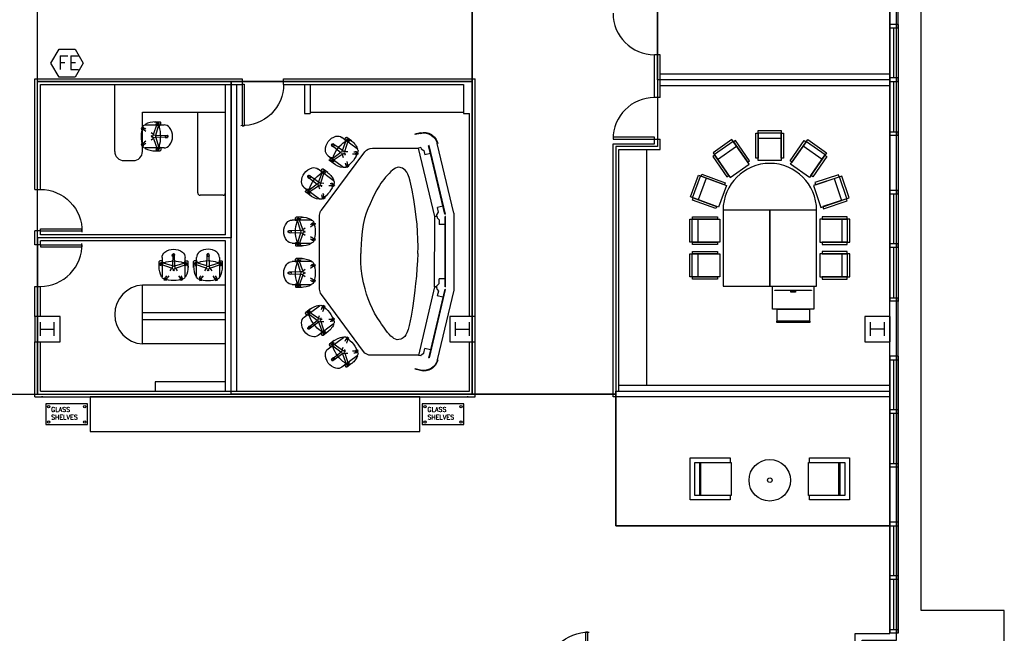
# Model space of a CAD drawing. Header units: inches. Extents: x -92 to 3837, y -260 to 2192.
# Tile 30 of 31: x 2874 to 3728, y 1242 to 1774. Entities that reach past the tile are written whole.
import ezdxf
from ezdxf import colors
from ezdxf.entities.mleader import LeaderData, LeaderLine
from ezdxf.math import Vec2, Vec3

# ---------------------------------------------------------------- set-up
doc = ezdxf.new("R2010")
doc.units = ezdxf.units.IN
doc.header["$MEASUREMENT"] = 0
doc.layers.get('0').update_dxf_attribs({"linetype": 'CONTINUOUS'})
for name, color, linetype in [('A-GLAZ', 8, 'CONTINUOUS'), ('A-ROOF', 8, 'CONTINUOUS'), ('A-WALL', 7, 'CONTINUOUS'), ('F-PROT-EQPM', 8, 'CONTINUOUS'), ('I-DOOR', 9, 'CONTINUOUS'), ('I-FLOR-CASE', 8, 'CONTINUOUS'), ('I-FURN-CONF', 9, 'CONTINUOUS'), ('I-GLAZ', 8, 'CONTINUOUS'), ('I-WALL', 8, 'CONTINUOUS'), ('S-COLS', 7, 'CONTINUOUS'), ('triGrossAreaLayer', 7, 'CONTINUOUS'), ('triLabelLayer', 7, 'CONTINUOUS'), ('triMeasuredGrossAreaLayer', 7, 'CONTINUOUS'), ('triSpaceLayer', 7, 'CONTINUOUS')]:
    doc.layers.add(name, color=color, linetype=linetype)
doc.styles.add('FDC_SPC', font='ROMANS.SHX', dxfattribs={"height": 12})
doc.styles.get("Standard").update_dxf_attribs({"font": 'romans.shx'})

# ---------------------------------------------------------------- blocks, each defined once
blk = doc.blocks.new('tv')
for p, q in [((27.5, 16.25), (-31.87, 2.24)), ((27.62, 15.76), (-24.94, 3.36)), ((20.8, 14.16), (21.95, 9.29)), ((20.8, 14.16), (21.95, 9.29)), ((25.84, 10.21), (21.95, 9.29)), ((28.25, 8.72), (25.84, 10.21)), ((27.5, 16.25), (27.62, 15.76)), ((29.22, 8.95), (28.25, 8.72)), ((29.22, 8.95), (29.68, 7)), ((-31.87, 2.24), (-31.75, 1.76)), ((-24.94, 3.36), (-31.75, 1.76)), ((29.68, 7), (-29.68, -7)), ((-24.94, 3.37), (-23.79, -1.5)), ((-30.14, -5.05), (-29.17, -4.82)), ((-30.14, -5.05), (-29.68, -7)), ((-29.17, -4.82), (-27.68, -2.42)), ((-27.68, -2.42), (-23.79, -1.5))]:
    blk.add_line(p, q)
blk = doc.blocks.new('telepr')
for p, q in [((-87.58, 103.13), (-82.71, 101.98)), ((-87.46, 103.61), (-82.6, 102.46)), ((-116.27, 33.8), (-102.02, 94.2)), ((-82.6, 102.46), (-82.71, 101.98)), ((-32.5, 89.66), (-19.31, 99.61)), ((-27.67, 96.51), (-23.56, 99.61)), ((-24.67, 97.87), (-25.78, 96.45)), ((-25.78, 96.45), (-24.36, 95.34)), ((-24.75, 97.19), (-24.6, 96.7)), ((-23.25, 96.76), (-24.67, 97.87)), ((-21.7, 87.5), (-24.6, 96.7)), ((-24.36, 95.34), (-23.25, 96.76)), ((-23.26, 97.7), (-23.26, 97.7)), ((-19.7, 88.19), (-23.26, 97.7)), ((-21.62, 97.87), (-22.86, 99.51)), ((-19.7, 88.19), (-11.43, 94.09)), ((-45.69, 90.3), (-85.87, 90.3)), ((-1.51, 36.59), (-39.28, 87.09)), ((-32.4, 86.83), (-33.51, 85.41)), ((-33.51, 85.41), (-32.09, 84.3)), ((-32.8, 90.06), (-32.5, 89.66)), ((-30.99, 85.72), (-32.4, 86.83)), ((-32.09, 84.3), (-30.99, 85.72)), ((-31.85, 87.06), (-30.73, 87.1)), ((-30.37, 85.47), (-31.82, 85.48)), ((-29.75, 87.15), (-30.73, 87.1)), ((-28.47, 85.45), (-30.37, 85.47)), ((-21.7, 87.5), (-24.3, 87.39)), ((-10.48, 92.83), (-18.43, 86.5)), ((-18.43, 86.5), (-10.27, 80.46)), ((-11.77, 93.93), (-12.88, 92.51)), ((-12.88, 92.51), (-11.46, 91.4)), ((-10.36, 92.82), (-11.77, 93.93)), ((-11.46, 91.4), (-10.36, 92.82)), ((-24.37, 75.6), (-23.89, 77.34)), ((-23.48, 78.83), (-23.89, 77.34)), ((-21.66, 85.39), (-22.8, 85.4)), ((-22.2, 77.13), (-22.51, 76.2)), ((-21.66, 85.39), (-21.97, 84.29)), ((-7.35, 83.73), (-20.54, 73.79)), ((-19.64, 84.77), (-20.47, 82.3)), ((-19.64, 84.77), (-11.6, 79.45)), ((-11.54, 80.45), (-12.65, 79.03)), ((-12.65, 79.03), (-11.23, 77.92)), ((-12.63, 76.55), (-8.51, 79.65)), ((-11.17, 79.17), (-11.6, 79.45)), ((-10.12, 79.34), (-11.54, 80.45)), ((-11.23, 77.92), (-10.12, 79.34)), ((-10.27, 80.46), (-10.27, 80.46)), ((-9.65, 81.99), (-8.41, 80.35)), ((-76.54, 67.7), (-75.52, 69.58)), ((-75.52, 69.58), (-74.28, 71.28)), ((-74.28, 71.28), (-71.95, 72.96)), ((-71.95, 72.96), (-68.77, 73.66)), ((-68.77, 73.66), (-67.33, 73.55)), ((-67.33, 73.55), (-65.79, 72.98)), ((-65.79, 72.98), (-64.44, 72.09)), ((-64.44, 72.09), (-63.1, 71.18)), ((-63.1, 71.18), (-61.64, 69.95)), ((-61.64, 69.95), (-60.17, 68.39)), ((-60.17, 68.39), (-58.71, 66.84)), ((-24.29, 76.06), (-25.4, 74.64)), ((-25.4, 74.64), (-23.98, 73.53)), ((-22.87, 74.95), (-24.29, 76.06)), ((-23.98, 73.53), (-22.87, 74.95)), ((-22.51, 76.2), (-22.87, 75.14)), ((-20.24, 73.39), (-20.54, 73.79)), ((-11.85, 62.23), (1.35, 72.17)), ((-7.02, 69.07), (-2.9, 72.17)), ((-4.02, 70.43), (-5.12, 69.01)), ((-5.12, 69.01), (-3.7, 67.91)), ((-4.1, 69.75), (-3.94, 69.26)), ((-2.6, 69.32), (-4.02, 70.43)), ((-1.05, 60.07), (-3.94, 69.26)), ((-3.7, 67.91), (-2.6, 69.32)), ((-2.61, 70.27), (-2.61, 70.27)), ((0.95, 60.75), (-2.61, 70.27)), ((-0.96, 70.43), (-2.2, 72.08)), ((-80.37, 53.71), (-78.63, 61.75)), ((-78.63, 61.75), (-77.63, 64.87)), ((-77.63, 64.87), (-76.54, 67.7)), ((-58.71, 66.84), (-57.12, 65.02)), ((-57.12, 65.02), (-55.54, 63.08)), ((-55.54, 63.08), (-54.25, 61.47)), ((-54.25, 61.47), (-53.14, 59.92)), ((-53.14, 59.92), (-51.91, 57.92)), ((-12.15, 62.63), (-11.85, 62.23)), ((-1.05, 60.07), (-3.64, 59.95)), ((0.95, 60.75), (9.23, 66.65)), ((10.17, 65.39), (2.23, 59.06)), ((8.88, 66.49), (7.77, 65.07)), ((7.77, 65.07), (9.19, 63.96)), ((10.3, 65.38), (8.88, 66.49)), ((9.19, 63.96), (10.3, 65.38)), ((-81.76, 45.74), (-80.37, 53.71)), ((-51.91, 57.92), (-49.6, 54.2)), ((-49.6, 54.2), (-47.6, 50.36)), ((-11.75, 59.39), (-12.86, 57.97)), ((-12.86, 57.97), (-11.44, 56.86)), ((-10.33, 58.28), (-11.75, 59.39)), ((-11.44, 56.86), (-10.33, 58.28)), ((-11.19, 59.62), (-10.08, 59.67)), ((-9.71, 58.03), (-11.16, 58.04)), ((-9.1, 59.71), (-10.08, 59.67)), ((-7.82, 58.01), (-9.71, 58.03)), ((-2.83, 51.39), (-3.24, 49.9)), ((-1.01, 57.95), (-2.14, 57.96)), ((-1.01, 57.95), (-1.31, 56.86)), ((13.31, 56.3), (0.11, 46.35)), ((1.01, 57.33), (0.19, 54.87)), ((1.01, 57.33), (9.06, 52.01)), ((2.23, 59.06), (10.39, 53.02)), ((9.12, 53.01), (8.01, 51.59)), ((8.01, 51.59), (9.43, 50.48)), ((8.03, 49.11), (12.14, 52.21)), ((9.49, 51.73), (9.06, 52.01)), ((10.53, 51.9), (9.12, 53.01)), ((9.43, 50.48), (10.53, 51.9)), ((10.39, 53.02), (10.39, 53.02)), ((11, 54.56), (12.24, 52.91)), ((-82.97, 37.71), (-81.76, 45.74)), ((-47.6, 50.36), (-45.81, 46.52)), ((-45.81, 46.52), (-43.69, 42.08)), ((-3.63, 48.62), (-4.74, 47.2)), ((-4.74, 47.2), (-3.32, 46.09)), ((-3.72, 48.16), (-3.24, 49.9)), ((-2.22, 47.51), (-3.63, 48.62)), ((-3.32, 46.09), (-2.22, 47.51)), ((-1.86, 48.76), (-2.21, 47.7)), ((-1.55, 49.69), (-1.86, 48.76)), ((0.42, 45.95), (0.11, 46.35)), ((-83.76, 30.31), (-82.97, 37.71)), ((-43.69, 42.08), (-41.89, 37.78)), ((-41.89, 37.78), (-40.35, 33.77)), ((-116.27, 33.8), (-116.27, -32.82)), ((-84.44, 24.46), (-83.76, 30.31)), ((-40.35, 33.77), (-38.88, 29.22)), ((-38.88, 29.22), (-37.62, 24)), ((0, -32.05), (0, 32.05)), ((7.28, 28.37), (7.28, 27.87)), ((7.28, 27.87), (23.8, 27.87)), ((14.6, 19.65), (17.83, 28.73)), ((15.26, 30.43), (20.41, 30.43)), ((16.62, 18.99), (19.5, 28.73)), ((18.47, 29.71), (16.73, 29.25)), ((16.73, 29.25), (17.2, 27.51)), ((17.2, 27.51), (18.94, 27.97)), ((18, 29.22), (17.83, 28.73)), ((18.94, 27.97), (18.47, 29.71)), ((19.5, 28.73), (19.5, 28.73)), ((20.91, 27.87), (20.91, 29.93)), ((-85.16, 11.37), (-84.93, 17.77)), ((-84.93, 17.77), (-84.44, 24.46)), ((-37.62, 24), (-36.75, 18.06)), ((-36.75, 18.06), (-36.19, 11.74)), ((5.65, 25.54), (3.91, 25.08)), ((3.91, 25.08), (4.37, 23.34)), ((4.37, 23.34), (6.11, 23.81)), ((6.46, 23.23), (5.3, 24.12)), ((6.11, 23.81), (5.65, 25.54)), ((6.23, 25.39), (7.15, 24.76)), ((7.96, 22.08), (6.46, 23.23)), ((7.96, 24.21), (7.15, 24.76)), ((14.6, 19.65), (12.46, 21.12)), ((13.36, 17.93), (12.46, 18.62)), ((13.36, 17.93), (12.46, 17.24)), ((16.62, 18.99), (26.77, 18.72)), ((26.77, 17.15), (16.62, 16.88)), ((26.4, 18.8), (24.66, 18.34)), ((24.66, 18.34), (25.12, 16.6)), ((26.86, 17.06), (26.4, 18.8)), ((-85.39, 4.69), (-85.16, 11.37)), ((-36.19, 11.74), (-35.95, 7.14)), ((5.65, 12.06), (3.91, 11.59)), ((3.91, 11.59), (4.37, 9.86)), ((4.37, 9.86), (6.11, 10.32)), ((5.3, 11.75), (6.73, 12.84)), ((6.11, 10.32), (5.65, 12.06)), ((7.15, 11.11), (6.23, 10.47)), ((7.96, 13.79), (6.73, 12.84)), ((7.96, 11.66), (7.15, 11.11)), ((14.6, 16.22), (12.46, 14.75)), ((14.6, 16.22), (17.83, 7.13)), ((16.62, 16.88), (19.5, 7.14)), ((25.12, 16.6), (26.86, 17.06)), ((-85.17, -1.05), (-85.39, 4.69)), ((-35.95, 7.14), (-35.78, 1.94)), ((-35.78, 1.94), (-35.78, -1.05)), ((7.28, 7.5), (7.28, 8)), ((23.8, 8), (7.28, 8)), ((15.26, 5.43), (20.41, 5.43)), ((18.47, 7.89), (16.73, 7.43)), ((16.73, 7.43), (17.2, 5.69)), ((17.2, 5.69), (18.94, 6.16)), ((18, 6.65), (17.83, 7.13)), ((18.94, 6.16), (18.47, 7.89)), ((19.5, 7.14), (19.5, 7.14)), ((20.91, 8), (20.91, 5.93)), ((-85.17, -1.05), (-85.17, -1.05)), ((-85.17, -1.05), (-84.78, -7.41)), ((-85.17, -1.05), (-85.17, -1.05)), ((-84.78, -7.41), (-84.39, -13.97)), ((-35.83, -8.93), (-35.78, -4.61)), ((-35.78, -4.61), (-35.78, -1.05)), ((7.28, -7.5), (7.28, -8)), ((7.28, -8), (23.8, -8)), ((14.6, -16.23), (17.83, -7.14)), ((15.26, -5.44), (20.41, -5.44)), ((16.62, -16.88), (19.5, -7.15)), ((18.47, -6.16), (16.73, -6.63)), ((16.73, -6.63), (17.2, -8.37)), ((17.2, -8.37), (18.94, -7.9)), ((18, -6.66), (17.83, -7.14)), ((18.94, -7.9), (18.47, -6.16)), ((19.5, -7.15), (19.5, -7.15)), ((20.91, -8), (20.91, -5.94)), ((-84.39, -13.97), (-83.91, -20.73)), ((-36.8, -20.37), (-36.1, -14.03)), ((-36.1, -14.03), (-35.83, -8.93)), ((5.65, -10.33), (3.91, -10.8)), ((3.91, -10.8), (4.37, -12.54)), ((4.37, -12.54), (6.11, -12.07)), ((6.46, -12.64), (5.3, -11.76)), ((6.11, -12.07), (5.65, -10.33)), ((6.23, -10.48), (7.15, -11.11)), ((7.96, -13.79), (6.46, -12.64)), ((7.96, -11.67), (7.15, -11.11)), ((14.6, -16.23), (12.46, -14.76)), ((16.62, -16.88), (26.77, -17.16)), ((26.4, -17.07), (24.66, -17.54)), ((26.86, -18.81), (26.4, -17.07)), ((-83.91, -20.73), (-83.14, -27)), ((-38, -26.61), (-36.8, -20.37)), ((5.65, -23.82), (3.91, -24.28)), ((3.91, -24.28), (4.37, -26.02)), ((4.37, -26.02), (6.11, -25.55)), ((5.3, -24.13), (6.73, -23.03)), ((6.11, -25.55), (5.65, -23.82)), ((7.15, -24.77), (6.23, -25.4)), ((7.96, -22.09), (6.73, -23.03)), ((7.96, -24.22), (7.15, -24.77)), ((13.36, -17.94), (12.46, -17.25)), ((13.36, -17.94), (12.46, -18.63)), ((14.6, -19.65), (12.46, -21.13)), ((14.6, -19.65), (17.83, -28.74)), ((26.77, -18.73), (16.62, -19)), ((16.62, -19), (19.5, -28.74)), ((24.66, -17.54), (25.12, -19.28)), ((25.12, -19.28), (26.86, -18.81)), ((-116.27, -32.82), (-102.02, -93.23)), ((-83.14, -27), (-82.56, -32.88)), ((-82.56, -32.88), (-81.69, -40.12)), ((-40.7, -36.35), (-39.54, -31.82)), ((-39.54, -31.82), (-38, -26.61)), ((7.28, -28.38), (7.28, -27.88)), ((23.8, -27.88), (7.28, -27.88)), ((15.26, -30.44), (20.41, -30.44)), ((18.47, -27.98), (16.73, -28.45)), ((16.73, -28.45), (17.2, -30.19)), ((17.2, -30.19), (18.94, -29.72)), ((18, -29.23), (17.83, -28.74)), ((18.94, -29.72), (18.47, -27.98)), ((19.5, -28.74), (19.5, -28.74)), ((20.91, -27.88), (20.91, -29.94)), ((-81.69, -40.12), (-80.54, -48.42)), ((-43.69, -44.75), (-42.14, -40.4)), ((-42.14, -40.4), (-40.7, -36.35)), ((-37.94, -86.07), (-1.48, -36.55)), ((-80.54, -48.42), (-79.38, -55.27)), ((-47.66, -52.86), (-45.81, -49.18)), ((-45.81, -49.18), (-43.69, -44.75)), ((-4.74, -47.2), (-3.32, -46.09)), ((-3.63, -48.62), (-4.74, -47.2)), ((-3.72, -48.16), (-3.24, -49.9)), ((-2.22, -47.51), (-3.63, -48.62)), ((-3.32, -46.09), (-2.22, -47.51)), ((-2.83, -51.39), (-3.24, -49.9)), ((-1.86, -48.76), (-2.21, -47.7)), ((-1.55, -49.69), (-1.86, -48.76)), ((0.42, -45.95), (0.11, -46.35)), ((13.31, -56.3), (0.11, -46.35)), ((8.01, -51.59), (9.43, -50.48)), ((8.03, -49.11), (12.14, -52.21)), ((9.43, -50.48), (10.53, -51.9)), ((-79.38, -55.27), (-77.74, -63.47)), ((-52.39, -60.38), (-49.88, -56.62)), ((-49.88, -56.62), (-47.66, -52.86)), ((-12.86, -57.97), (-11.44, -56.86)), ((-11.75, -59.39), (-12.86, -57.97)), ((-10.33, -58.28), (-11.75, -59.39)), ((-11.44, -56.86), (-10.33, -58.28)), ((-11.19, -59.62), (-10.08, -59.67)), ((-9.71, -58.03), (-11.16, -58.04)), ((-9.1, -59.71), (-10.08, -59.67)), ((-7.82, -58.01), (-9.71, -58.03)), ((-1.01, -57.95), (-2.14, -57.96)), ((-1.01, -57.95), (-1.31, -56.86)), ((1.01, -57.33), (0.19, -54.87)), ((1.01, -57.33), (9.06, -52.01)), ((2.23, -59.06), (10.39, -53.02)), ((10.17, -65.39), (2.23, -59.06)), ((9.12, -53.01), (8.01, -51.59)), ((9.49, -51.73), (9.06, -52.01)), ((10.53, -51.9), (9.12, -53.01)), ((10.39, -53.02), (10.39, -53.02)), ((11, -54.56), (12.24, -52.91)), ((-77.74, -63.47), (-76.87, -66.94)), ((-76.87, -66.94), (-75.72, -69.93)), ((-58.94, -69.45), (-57.5, -67.62)), ((-57.5, -67.62), (-56.15, -65.88)), ((-56.15, -65.88), (-54.8, -63.85)), ((-54.8, -63.85), (-53.54, -62.21)), ((-53.54, -62.21), (-52.39, -60.38)), ((-12.15, -62.63), (-11.85, -62.23)), ((-11.85, -62.23), (1.35, -72.17)), ((-5.12, -69.01), (-3.7, -67.91)), ((-1.05, -60.07), (-3.94, -69.26)), ((-3.7, -67.91), (-2.6, -69.32)), ((-1.05, -60.07), (-3.64, -59.95)), ((0.95, -60.75), (-2.61, -70.27)), ((0.95, -60.75), (9.23, -66.65)), ((7.77, -65.07), (9.19, -63.96)), ((8.88, -66.49), (7.77, -65.07)), ((10.3, -65.38), (8.88, -66.49)), ((9.19, -63.96), (10.3, -65.38)), ((-75.72, -69.93), (-74.85, -71.57)), ((-74.85, -71.57), (-73.79, -73.02)), ((-73.79, -73.02), (-72.53, -74.18)), ((-72.53, -74.18), (-71.57, -74.76)), ((-71.57, -74.76), (-70.32, -75.34)), ((-70.32, -75.34), (-68.77, -75.72)), ((-68.77, -75.72), (-67.33, -75.82)), ((-67.33, -75.82), (-65.79, -75.43)), ((-65.79, -75.43), (-64.44, -74.76)), ((-64.44, -74.76), (-63.38, -73.89)), ((-63.38, -73.89), (-61.83, -72.63)), ((-61.83, -72.63), (-60.39, -71.09)), ((-60.39, -71.09), (-58.94, -69.45)), ((-25.4, -74.64), (-23.98, -73.53)), ((-24.29, -76.06), (-25.4, -74.64)), ((-24.37, -75.6), (-23.89, -77.34)), ((-22.87, -74.95), (-24.29, -76.06)), ((-23.98, -73.53), (-22.87, -74.95)), ((-22.51, -76.2), (-22.87, -75.14)), ((-22.2, -77.13), (-22.51, -76.2)), ((-20.24, -73.39), (-20.54, -73.79)), ((-7.35, -83.73), (-20.54, -73.79)), ((-12.63, -76.55), (-8.51, -79.65)), ((-7.02, -69.07), (-2.9, -72.17)), ((-4.02, -70.43), (-5.12, -69.01)), ((-4.1, -69.75), (-3.94, -69.26)), ((-2.6, -69.32), (-4.02, -70.43)), ((-2.61, -70.27), (-2.61, -70.27)), ((-0.96, -70.43), (-2.2, -72.08)), ((-33.51, -85.41), (-32.09, -84.3)), ((-32.09, -84.3), (-30.99, -85.72)), ((-23.48, -78.83), (-23.89, -77.34)), ((-21.66, -85.39), (-22.8, -85.4)), ((-21.66, -85.39), (-21.97, -84.29)), ((-19.64, -84.77), (-20.47, -82.3)), ((-19.64, -84.77), (-11.6, -79.45)), ((-18.43, -86.5), (-10.27, -80.46)), ((-12.65, -79.03), (-11.23, -77.92)), ((-11.54, -80.45), (-12.65, -79.03)), ((-11.17, -79.17), (-11.6, -79.45)), ((-10.12, -79.34), (-11.54, -80.45)), ((-11.23, -77.92), (-10.12, -79.34)), ((-10.27, -80.46), (-10.27, -80.46)), ((-9.65, -81.99), (-8.41, -80.35)), ((-85.47, -89.32), (-44.38, -89.32)), ((-32.4, -86.83), (-33.51, -85.41)), ((-32.8, -90.06), (-32.5, -89.66)), ((-32.5, -89.66), (-19.31, -99.61)), ((-30.99, -85.72), (-32.4, -86.83)), ((-31.85, -87.06), (-30.73, -87.1)), ((-30.37, -85.47), (-31.82, -85.48)), ((-29.75, -87.15), (-30.73, -87.1)), ((-28.47, -85.45), (-30.37, -85.47)), ((-21.7, -87.5), (-24.6, -96.7)), ((-21.7, -87.5), (-24.3, -87.39)), ((-19.7, -88.19), (-23.26, -97.7)), ((-19.7, -88.19), (-11.43, -94.09)), ((-10.48, -92.83), (-18.43, -86.5)), ((-12.88, -92.51), (-11.46, -91.4)), ((-11.77, -93.93), (-12.88, -92.51)), ((-10.36, -92.82), (-11.77, -93.93)), ((-11.46, -91.4), (-10.36, -92.82)), ((-87.58, -102.15), (-82.71, -101)), ((-87.46, -102.64), (-82.6, -101.49)), ((-82.6, -101.49), (-82.71, -101)), ((-27.67, -96.51), (-23.56, -99.61)), ((-25.78, -96.45), (-24.36, -95.34)), ((-24.67, -97.87), (-25.78, -96.45)), ((-24.75, -97.19), (-24.6, -96.7)), ((-23.25, -96.76), (-24.67, -97.87)), ((-24.36, -95.34), (-23.25, -96.76)), ((-23.26, -97.7), (-23.26, -97.7)), ((-21.62, -97.87), (-22.86, -99.51))]:
    blk.add_line(p, q)
for centre in [(-20.23, 86.47), (0.43, 59.03), (15.16, 17.93), (15.16, -17.94), (0.43, -59.03), (-20.23, -86.47)]:
    blk.add_circle(centre, 1.35)
for centre, radius, start, end in [((-90.34, 91.45), 12.5, 76.69527, 166.72534), ((-90.34, 91.45), 12, 76.69527, 166.72534), ((-17.15, 82.92), 17.2, 124.34136, 155.47346), ((-23.96, 97.32), 0.799, 28.96231, 189.03769), ((-23.26, 99.21), 0.5, 37, 127), ((-20.09, 96.51), 2, 127, 197.42269), ((-36.15, 74.47), 25.69, 17.42269, 56.57731), ((-15.7, 94.82), 6, 75.08374, 127), ((-17.34, 88.65), 12.38, 358.91626, 75.08374), ((-11.07, 93.37), 0.799, 316.96231, 117.03769), ((-45.69, 82.3), 8, 36.79751, 90), ((-31.3, 88.07), 2, 127, 197.42269), ((-8.7, 95.16), 25.69, 197.42269, 236.57731), ((-31.69, 86.27), 0.799, 100.96231, 261.03769), ((-10.96, 88.53), 6, 307, 358.91626), ((-22.79, 90.41), 17.2, 278.52654, 309.65864), ((-13.55, 81.56), 2, 307, 17.42269), ((-10.54, 83.83), 2, 236.57731, 307), ((-10.83, 79.89), 0.799, 244.96231, 45.03769), ((-8.81, 80.05), 0.5, 307, 37), ((-23.58, 75.5), 0.799, 172.96231, 333.03769), ((-21.74, 75.39), 2, 236.57731, 307), ((3.5, 55.48), 17.2, 124.34136, 155.47346), ((-3.31, 69.88), 0.799, 28.96231, 189.03769), ((-2.6, 71.78), 0.5, 37, 127), ((0.56, 69.07), 2, 127, 197.42269), ((-15.5, 47.03), 25.69, 17.42269, 56.57731), ((4.96, 67.38), 6, 75.08374, 127), ((3.32, 61.21), 12.38, 358.91626, 75.08374), ((-10.64, 60.63), 2, 127, 197.42269), ((11.96, 67.72), 25.69, 197.42269, 236.57731), ((9.59, 65.94), 0.799, 316.96231, 117.03769), ((9.7, 61.09), 6, 307, 358.91626), ((-11.04, 58.83), 0.799, 100.96231, 261.03769), ((7.11, 54.13), 2, 307, 17.42269), ((10.12, 56.39), 2, 236.57731, 307), ((9.82, 52.45), 0.799, 244.96231, 45.03769), ((11.84, 52.61), 0.5, 307, 37), ((-2.93, 48.06), 0.799, 172.96231, 333.03769), ((-1.09, 47.95), 2, 236.57731, 307), ((-2.14, 62.97), 17.2, 278.52654, 309.65864), ((-7.58, 32.05), 7.58, 0, 36.79751), ((29.6, 17.93), 25.69, 160.42269, 199.57731), ((7.28, 25.87), 2, 90, 160.42269), ((15.48, 13.25), 17.2, 87.34136, 118.47346), ((18.7, 28.84), 0.799, 351.96231, 152.03769), ((21.31, 25.87), 2, 90, 160.42269), ((-4.78, 17.93), 25.69, 340.42269, 19.57731), ((20.41, 29.93), 0.5, 0, 90), ((23.8, 21.87), 6, 38.08374, 90), ((5.88, 24.68), 0.799, 63.96231, 224.03769), ((26.63, 17.93), 0.799, 279.96231, 80.03769), ((18.77, 17.93), 12.38, 321.91626, 38.08374), ((5.88, 11.19), 0.799, 135.96231, 296.03769), ((7.28, 10), 2, 199.57731, 270), ((17.54, 10), 2, 270, 340.42269), ((21.31, 10), 2, 199.57731, 270), ((23.8, 14), 6, 270, 321.91626), ((15.48, 22.62), 17.2, 241.52654, 272.65864), ((18.7, 7.02), 0.799, 207.96231, 8.03769), ((20.41, 5.93), 0.5, 270, 0), ((7.28, -10), 2, 90, 160.42269), ((15.48, -22.63), 17.2, 87.34136, 118.47346), ((18.7, -7.03), 0.799, 351.96231, 152.03769), ((21.31, -10), 2, 90, 160.42269), ((20.41, -5.94), 0.5, 0, 90), ((23.8, -14), 6, 38.08374, 90), ((29.6, -17.94), 25.69, 160.42269, 199.57731), ((5.88, -11.2), 0.799, 63.96231, 224.03769), ((-4.78, -17.94), 25.69, 340.42269, 19.57731), ((18.77, -17.94), 12.38, 321.91626, 38.08374), ((5.88, -24.68), 0.799, 135.96231, 296.03769), ((23.8, -21.88), 6, 270, 321.91626), ((26.63, -17.94), 0.799, 279.96231, 80.03769), ((-7.58, -32.05), 7.58, 323.63448, 0), ((7.28, -25.88), 2, 199.57731, 270), ((15.48, -13.26), 17.2, 241.52654, 272.65864), ((17.54, -25.88), 2, 270, 340.42269), ((18.7, -28.85), 0.799, 207.96231, 8.03769), ((21.31, -25.88), 2, 199.57731, 270), ((20.41, -29.94), 0.5, 270, 0), ((11.96, -67.72), 25.69, 123.42269, 162.57731), ((-2.93, -48.06), 0.799, 26.96231, 187.03769), ((-1.09, -47.95), 2, 53, 123.42269), ((-2.14, -62.97), 17.2, 50.34136, 81.47346), ((-11.04, -58.83), 0.799, 98.96231, 259.03769), ((-15.5, -47.03), 25.69, 303.42269, 342.57731), ((7.11, -54.13), 2, 342.57731, 53), ((10.12, -56.39), 2, 53, 123.42269), ((9.82, -52.45), 0.799, 314.96231, 115.03769), ((11.84, -52.61), 0.5, 323, 53), ((9.7, -61.09), 6, 1.08374, 53), ((-10.64, -60.63), 2, 162.57731, 233), ((3.5, -55.48), 17.2, 204.52654, 235.65864), ((3.32, -61.21), 12.38, 284.91626, 1.08374), ((9.59, -65.94), 0.799, 242.96231, 43.03769), ((-8.7, -95.16), 25.69, 123.42269, 162.57731), ((-23.58, -75.5), 0.799, 26.96231, 187.03769), ((-21.74, -75.39), 2, 53, 123.42269), ((-22.79, -90.41), 17.2, 50.34136, 81.47346), ((-3.31, -69.88), 0.799, 170.96231, 331.03769), ((-2.6, -71.78), 0.5, 233, 323), ((0.56, -69.07), 2, 162.57731, 233), ((4.96, -67.38), 6, 233, 284.91626), ((-36.15, -74.47), 25.69, 303.42269, 342.57731), ((-13.55, -81.56), 2, 342.57731, 53), ((-10.54, -83.83), 2, 53, 123.42269), ((-10.83, -79.89), 0.799, 314.96231, 115.03769), ((-8.81, -80.05), 0.5, 323, 53), ((-10.96, -88.53), 6, 1.08374, 53), ((-90.34, -90.47), 12.5, 193.27466, 283.30473), ((-90.34, -90.47), 12, 193.27466, 283.30473), ((-44.38, -81.32), 8, 270, 323.63448), ((-31.3, -88.07), 2, 162.57731, 233), ((-17.15, -82.92), 17.2, 204.52654, 235.65864), ((-31.69, -86.27), 0.799, 98.96231, 259.03769), ((-17.34, -88.65), 12.38, 284.91626, 1.08374), ((-11.07, -93.37), 0.799, 242.96231, 43.03769), ((-23.96, -97.32), 0.799, 170.96231, 331.03769), ((-23.26, -99.21), 0.5, 233, 323), ((-20.09, -96.51), 2, 162.57731, 233), ((-15.7, -94.82), 6, 233, 284.91626)]:
    blk.add_arc(centre, radius, start, end)
at = {"xscale": -1}
for p, rotation in [((-92.77, 60.66), 90), ((-99.75, 0.49), 103.3047303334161)]:
    blk.add_blockref('tv', p, dxfattribs=dict(at, rotation=rotation))
at = {"rotation": 90}
blk.add_blockref('tv', (-92.73, -59.69), dxfattribs=at)
blk = doc.blocks.new('CHAIR')
for p, q in [((-23.88, 10.44), (-23.88, 9.94)), ((-23.88, 9.94), (-7.36, 9.94)), ((-16.56, 1.71), (-13.33, 10.8)), ((-15.9, 12.5), (-10.75, 12.5)), ((-14.54, 1.06), (-11.66, 10.8)), ((-12.69, 11.78), (-14.43, 11.31)), ((-14.43, 11.31), (-13.96, 9.57)), ((-13.96, 9.57), (-12.22, 10.04)), ((-13.16, 11.28), (-13.33, 10.8)), ((-12.22, 10.04), (-12.69, 11.78)), ((-11.66, 10.8), (-11.66, 10.8)), ((-10.25, 9.94), (-10.25, 12)), ((-25.51, 7.61), (-27.25, 7.15)), ((-27.25, 7.15), (-26.78, 5.41)), ((-26.78, 5.41), (-25.05, 5.87)), ((-24.7, 5.3), (-25.85, 6.19)), ((-25.05, 5.87), (-25.51, 7.61)), ((-24.93, 7.46), (-24.01, 6.83)), ((-23.2, 4.15), (-24.7, 5.3)), ((-23.2, 6.27), (-24.01, 6.83)), ((-16.56, 1.71), (-18.7, 3.18)), ((-17.8, 0), (-18.7, 0.69)), ((-17.8, 0), (-18.7, -0.69)), ((-14.54, 1.06), (-4.39, 0.79)), ((-4.76, 0.87), (-6.5, 0.4)), ((-6.5, 0.4), (-6.03, -1.34)), ((-4.3, -0.87), (-4.76, 0.87)), ((-25.51, -5.87), (-27.25, -6.34)), ((-27.25, -6.34), (-26.78, -8.08)), ((-26.78, -8.08), (-25.05, -7.61)), ((-25.85, -6.19), (-24.42, -5.09)), ((-25.05, -7.61), (-25.51, -5.87)), ((-24.01, -6.83), (-24.93, -7.46)), ((-23.2, -4.15), (-24.42, -5.09)), ((-23.2, -6.27), (-24.01, -6.83)), ((-16.56, -1.71), (-18.7, -3.18)), ((-16.56, -1.71), (-13.33, -10.8)), ((-4.39, -0.79), (-14.54, -1.06)), ((-14.54, -1.06), (-11.66, -10.8)), ((-6.03, -1.34), (-4.3, -0.87)), ((-7.36, -9.94), (-23.88, -9.94)), ((-23.88, -10.44), (-23.88, -9.94)), ((-15.9, -12.5), (-10.75, -12.5)), ((-12.69, -10.04), (-14.43, -10.51)), ((-14.43, -10.51), (-13.96, -12.24)), ((-13.96, -12.24), (-12.22, -11.78)), ((-13.16, -11.28), (-13.33, -10.8)), ((-12.22, -11.78), (-12.69, -10.04)), ((-11.66, -10.8), (-11.66, -10.8)), ((-10.25, -9.94), (-10.25, -12))]:
    blk.add_line(p, q)
blk.add_circle((-16, 0), 1.35)
for centre, radius, start, end in [((-1.56, 0), 25.69, 160.42269, 199.57731), ((-23.88, 7.94), 2, 90, 160.42269), ((-15.68, -4.69), 17.2, 87.34136, 118.47346), ((-12.45, 10.91), 0.799, 351.96231, 152.03769), ((-9.85, 7.94), 2, 90, 160.42269), ((-35.94, 0), 25.69, 340.42269, 19.57731), ((-10.75, 12), 0.5, 0, 90), ((-7.36, 3.94), 6, 38.08374, 90), ((-25.28, 6.74), 0.799, 63.96231, 224.03769), ((-4.53, 0), 0.799, 279.96231, 80.03769), ((-12.38, 0), 12.38, 321.91626, 38.08374), ((-25.28, -6.74), 0.799, 135.96231, 296.03769), ((-7.36, -3.94), 6, 270, 321.91626), ((-23.88, -7.94), 2, 199.57731, 270), ((-15.68, 4.69), 17.2, 241.52654, 272.65864), ((-13.62, -7.94), 2, 270, 340.42269), ((-12.45, -10.91), 0.799, 207.96231, 8.03769), ((-9.85, -7.94), 2, 199.57731, 270), ((-10.75, -12), 0.5, 270, 0)]:
    blk.add_arc(centre, radius, start, end)
blk = doc.blocks.new('A$C73B349CC')
blk.add_line((22, -37), (2, -37))
for centre, start, end in [((2, -35), 180, 270), ((22, -35), 270, 0)]:
    blk.add_arc(centre, 2, start, end)
blk = doc.blocks.new('PODIUM')
for points in [[(-3, -20), (17, -20), (17, 16), (-3, 16)], [(0.375, 14), (0.375, -18), (0.625, -18), (0.625, 14)], [(17, -16), (27.25, -16), (27.25, 12), (17, 12)], [(27.25, 12.625), (28, 12.625), (28, -16.625), (27.25, -16.625)], [(0.625, 0), (0.625, -4), (2.125, -4), (2.125, 0)]]:
    blk.add_lwpolyline(points, close=True)
blk = doc.blocks.new('12PSTG05')
for p, q in [((-26, -10), (-26, 10)), ((-24, -10), (-24, 10)), ((-19, 10), (-19, -10))]:
    blk.add_line(p, q)
blk.add_lwpolyline([(-26, 10), (0, 10), (0, -10), (-26, -10)])
for points in [[(-23.5, 10), (-23.5, 12), (-2, 12), (-2, 10)], [(-23.5, -12), (-23.5, -10), (-2, -10), (-2, -12)]]:
    blk.add_lwpolyline(points, close=True)
blk = doc.blocks.new('door')
for p, q in [((0, 0), (-36, 0)), ((-36, 0), (-36, -1.8)), ((0, 0), (0, -1.8)), ((0, -1.8), (-36, -1.8))]:
    blk.add_line(p, q)
at = {"extrusion": (0, 0, -1)}
blk.add_ellipse((0, 0), major_axis=(25.46, 25.46), ratio=1, start_param=2.356194, end_param=3.956783, dxfattribs=at)

msp = doc.modelspace()

# ---------------------------------------------------------------- linework, layer by layer
at = {"layer": 'A-GLAZ'}
for p, q in [((3632.31, 1723.73), (3632.31, 1767.12)), ((3632.31, 1676.73), (3632.31, 1720.73)), ((3632.31, 1579.85), (3632.31, 1623.23)), ((3632.31, 1532.85), (3632.31, 1576.85)), ((3632.31, 1435.97), (3632.31, 1479.35)), ((3632.31, 1388.97), (3632.31, 1432.97)), ((3632.31, 1292.08), (3632.31, 1335.47)), ((3632.31, 1245.08), (3632.31, 1289.08))]:
    msp.add_line(p, q, dxfattribs=at)
at = {"layer": 'A-GLAZ', "flags": 128}
for points in [[(3636, 1767.12), (3636, 1770.12), (3628.62, 1770.12), (3628.62, 1767.12)], [(3636, 1720.73), (3636, 1723.73), (3628.62, 1723.73), (3628.62, 1720.73)], [(3636, 1674.23), (3636, 1676.73), (3628.62, 1676.73), (3628.62, 1674.23)], [(3636, 1623.23), (3636, 1626.23), (3628.62, 1626.23), (3628.62, 1623.23)], [(3636, 1576.85), (3636, 1579.85), (3628.62, 1579.85), (3628.62, 1576.85)], [(3636, 1530.35), (3636, 1532.85), (3628.62, 1532.85), (3628.62, 1530.35)], [(3636, 1479.35), (3636, 1482.35), (3628.62, 1482.35), (3628.62, 1479.35)], [(3636, 1432.97), (3636, 1435.97), (3628.62, 1435.97), (3628.62, 1432.97)], [(3636, 1386.47), (3636, 1388.97), (3628.62, 1388.97), (3628.62, 1386.47)], [(3636, 1335.47), (3636, 1338.47), (3628.62, 1338.47), (3628.62, 1335.47)], [(3636, 1289.08), (3636, 1292.08), (3628.62, 1292.08), (3628.62, 1289.08)], [(3636, 1242.58), (3636, 1245.08), (3628.62, 1245.08), (3628.62, 1242.58)]]:
    msp.add_lwpolyline(points, close=True, dxfattribs=at)
at = {"layer": 'A-ROOF', "flags": 128}
msp.add_lwpolyline([(2526.08, -20), (3656, -20), (3656, 838), (3728, 838), (3728, 1262), (3656, 1262), (3656, 2120), (2221.99, 2120), (2221.99, 2192), (1414, 2192), (1414, 2120), (196, 2120), (176, 2100)], dxfattribs=at)
at = {"layer": 'A-WALL'}
for p, q in [((3628.62, 1818), (3628.62, 1770)), ((3636, 1770), (3636, 1818)), ((3628.62, 1245), (3628.62, 1530)), ((3636, 1245), (3636, 1530))]:
    msp.add_line(p, q, dxfattribs=at)
at = {"layer": 'F-PROT-EQPM'}
msp.add_lwpolyline([(2929.14, 1736.57), (2922.14, 1724.44), (2908.14, 1724.44), (2901.14, 1736.57), (2908.14, 1748.69), (2922.14, 1748.69)], close=True, dxfattribs=at)
at = {"layer": 'I-DOOR'}
msp.add_lwpolyline([(3424.63, 1672.23), (3388.63, 1672.23), (3388.63, 1670.73), (3424.63, 1670.73)], close=True, dxfattribs=at)
for centre, start, end in [((3424.63, 1779.84), 180, 270), ((3424.63, 1670.73), 90, 180)]:
    msp.add_arc(centre, 36, start, end, dxfattribs=at)
at = {"layer": 'I-FLOR-CASE'}
for p, q in [((3125.92, 1694), (3259.22, 1694)), ((3417.63, 1661.73), (3417.63, 1457.09))]:
    msp.add_line(p, q, dxfattribs=at)
for points in [[(2935, 1417.09), (3221, 1417.09), (3221, 1447.09), (2935, 1447.09)], [(2896.77, 1423.09), (2932.77, 1423.09), (2932.77, 1441.09), (2896.77, 1441.09)], [(3223.18, 1423.09), (3259.18, 1423.09), (3259.18, 1441.09), (3223.18, 1441.09)]]:
    msp.add_lwpolyline(points, close=True, dxfattribs=at)
for centre in [(2899.07, 1438.59), (2930.47, 1438.59), (3225.48, 1438.59), (3256.88, 1438.59), (2899.07, 1425.33), (2930.47, 1425.33), (3225.48, 1425.33), (3256.88, 1425.33)]:
    msp.add_circle(centre, 0.998, dxfattribs=at)
at = {"layer": 'I-FURN-CONF'}
for p, q in [((2956.43, 1660), (2956.43, 1718)), ((2980.43, 1694), (3052.43, 1694)), ((2980.43, 1660), (2980.43, 1694)), ((3028.43, 1624), (3028.43, 1694)), ((2964.43, 1652), (2972.43, 1652)), ((3050.43, 1622), (3030.43, 1622)), ((3052.43, 1544.09), (2980.43, 1544.09)), ((2980.43, 1493.09), (2980.43, 1544.09)), ((3052.43, 1520.09), (2980.43, 1520.09)), ((3052.43, 1514.09), (2980.43, 1514.09)), ((3052.43, 1493.09), (2980.43, 1493.09)), ((3455.6, 1394.25), (3490.1, 1394.25)), ((3455.6, 1357.75), (3455.6, 1394.25)), ((3490.1, 1394.25), (3490.1, 1390.25)), ((3559.1, 1390.25), (3559.1, 1394.25)), ((3559.1, 1394.25), (3593.6, 1394.25)), ((3593.6, 1394.25), (3593.6, 1357.75)), ((3459.6, 1390.25), (3491.1, 1390.25)), ((3459.6, 1361.75), (3459.6, 1390.25)), ((3463.6, 1390.25), (3463.6, 1361.75)), ((3464.6, 1390.25), (3464.6, 1361.75)), ((3491.1, 1390.25), (3491.1, 1361.75)), ((3558.1, 1390.25), (3589.6, 1390.25)), ((3558.1, 1361.75), (3558.1, 1390.25)), ((3584.6, 1361.75), (3584.6, 1390.25)), ((3585.6, 1361.75), (3585.6, 1390.25)), ((3589.6, 1390.25), (3589.6, 1361.75)), ((3491.1, 1361.75), (3459.6, 1361.75)), ((3490.1, 1361.75), (3490.1, 1357.75)), ((3589.6, 1361.75), (3558.1, 1361.75)), ((3559.1, 1357.75), (3559.1, 1361.75)), ((3490.1, 1357.75), (3455.6, 1357.75)), ((3593.6, 1357.75), (3559.1, 1357.75))]:
    msp.add_line(p, q, dxfattribs=at)
for points in [[(3524.63, 1543.09), (3524.63, 1609.09), (3484.07, 1609.09), (3484.07, 1543.09)], [(3565.19, 1543.09), (3565.19, 1609.09), (3524.63, 1609.09), (3524.63, 1543.09)], [(2991.43, 1452.09), (3052.43, 1452.09), (3052.43, 1460.09), (2991.43, 1460.09)]]:
    msp.add_lwpolyline(points, close=True, dxfattribs=at)
for centre, radius in [((3524.59, 1374.81), 18), ((3524.6, 1374.97), 1.99)]:
    msp.add_circle(centre, radius, dxfattribs=at)
for centre, radius, start, end in [((2964.43, 1660), 8, 180, 270), ((2972.43, 1660), 8, 270, 0), ((3524.63, 1609.09), 40.56, 0, 180), ((2981.98, 1518.59), 25.55, 93.47141, 266.52859)]:
    msp.add_arc(centre, radius, start, end, dxfattribs=at)
at = {"layer": 'I-GLAZ'}
for p, q in [((3628.62, 1770.12), (3628.62, 1530)), ((3636, 1770.12), (3636, 1530)), ((3628.62, 1482.35), (3628.62, 1242.23)), ((3636, 1482.35), (3636, 1242.23)), ((2894, 1447.09), (2893, 1447.09)), ((3263, 1447.09), (3262, 1447.09))]:
    msp.add_line(p, q, dxfattribs=at)
at = {"layer": 'I-WALL'}
for p, q in [((3429.63, 1743.84), (3424.63, 1743.84)), ((3424.63, 1706.73), (3424.63, 1743.84)), ((3429.63, 1706.73), (3429.63, 1743.84)), ((3429.63, 1727.23), (3628.62, 1727.23)), ((2887, 1723), (3066.92, 1723)), ((2887, 1627.07), (2887, 1723)), ((2892, 1718), (3066.92, 1718)), ((2892, 1627.07), (2892, 1718)), ((3052.43, 1587.54), (3052.43, 1718)), ((3057.43, 1452.09), (3057.43, 1718)), ((3062.43, 1452.09), (3062.43, 1718)), ((3066.92, 1723), (3066.92, 1718)), ((3102.92, 1723), (3269, 1723)), ((3102.92, 1718), (3102.92, 1723)), ((3102.92, 1718), (3259, 1718)), ((3120.92, 1718), (3120.92, 1693)), ((3125.92, 1718), (3125.92, 1693)), ((3259, 1718), (3259, 1693)), ((3269, 1517), (3269, 1723)), ((3429.63, 1722.23), (3628.62, 1722.23)), ((3429.63, 1717.23), (3628.62, 1717.23)), ((3429.63, 1706.73), (3424.63, 1706.73)), ((3120.92, 1693), (3125.92, 1693)), ((3259, 1693), (3264, 1693)), ((3264, 1517), (3264, 1693)), ((3388.63, 1447.09), (3388.63, 1666.73)), ((3388.63, 1666.73), (3424.63, 1666.73)), ((3424.63, 1666.73), (3424.63, 1670.73)), ((3424.63, 1670.73), (3429.63, 1670.73)), ((3429.63, 1661.73), (3429.63, 1670.73)), ((3393.63, 1452.09), (3393.63, 1661.73)), ((3393.63, 1661.73), (3429.63, 1661.73)), ((2887, 1627.07), (2892, 1627.07)), ((2887, 1579.02), (2887, 1591.07)), ((2892, 1591.07), (2887, 1591.07)), ((2892, 1587.54), (2892, 1591.07)), ((3052.43, 1587.54), (2892, 1587.54)), ((2892, 1579.02), (2892, 1582.54)), ((3052.43, 1582.54), (2892, 1582.54)), ((3052.43, 1452.09), (3052.43, 1582.54)), ((2892, 1579.02), (2887, 1579.02)), ((2887, 1517), (2887, 1543.02)), ((2887, 1543.02), (2892, 1543.02)), ((2892, 1517), (2892, 1543.02)), ((2887, 1447.09), (2887, 1495)), ((2892, 1452.09), (2892, 1495)), ((3264, 1452.09), (3264, 1495)), ((3269, 1447.09), (3269, 1495)), ((2892, 1452.09), (3264, 1452.09)), ((3628.62, 1457.09), (3393.63, 1457.09)), ((3393.63, 1452.09), (3628.62, 1452.09)), ((2887, 1447.09), (3269, 1447.09)), ((3628.62, 1447.09), (3388.63, 1447.09))]:
    msp.add_line(p, q, dxfattribs=at)
at = {"layer": 'S-COLS'}
for points in [[(2887, 1495), (2909, 1495), (2909, 1517), (2887, 1517)], [(3247, 1495), (3269, 1495), (3269, 1517), (3247, 1517)], [(3607, 1495), (3629, 1495), (3629, 1517), (3607, 1517)]]:
    msp.add_lwpolyline(points, close=True, dxfattribs=at)
at = {"layer": 'S-COLS', "flags": 128}
for points in [[(2892, 1500), (2892, 1512)], [(2904, 1500), (2904, 1512)], [(3252, 1500), (3252, 1512)], [(3264, 1500), (3264, 1512)], [(3612, 1500), (3612, 1512)], [(3624, 1500), (3624, 1512)], [(2892, 1506), (2904, 1506)], [(3252, 1506), (3264, 1506)], [(3624, 1506), (3612, 1506)]]:
    msp.add_lwpolyline(points, dxfattribs=at)
at = {"layer": 'triGrossAreaLayer'}
msp.add_lwpolyline([(2272.44, 1.37), (3634.62, 1.37), (3634.62, 864), (3604.62, 864), (3604.62, 924), (3634.62, 924), (3634.62, 1176), (3604.62, 1176), (3604.62, 1236.09), (3634.62, 1236.09), (3634.62, 2098.62), (1.37, 2098.62)], dxfattribs=at)
at = {"layer": 'triMeasuredGrossAreaLayer'}
msp.add_lwpolyline([(2271.06, 7.38), (3628.62, 7.38), (3628.62, 858), (3628.62, 858), (3598.62, 858), (3598.62, 930), (3628.62, 930), (3628.62, 1170), (3598.62, 1170), (3598.62, 1242.09), (3628.62, 1242.09), (3628.62, 2092.62), (7.38, 2092.62)], dxfattribs=at)
at = {"layer": 'triSpaceLayer'}
for points in [[(3393.62, 2092.62), (3628.62, 2092.62), (3628.62, 1722.22), (3427.12, 1722.22), (3427.12, 1785.5), (3393.62, 1785.5), (3393.62, 2092.62)], [(2729.62, 1449.59), (2889.5, 1449.59), (2889.5, 1785.5), (2729.62, 1785.5)], [(2889.5, 1720.5), (2889.5, 1785.5), (3266.5, 1785.5), (3266.5, 1720.5)], [(3266.5, 1785.5), (3427.12, 1785.5), (3427.12, 1664.22), (3391.12, 1664.22), (3391.12, 1449.59), (3266.5, 1449.59)], [(2889.5, 1720.5), (3057.44, 1720.5), (3057.44, 1585.03), (2889.5, 1585.03), (2889.5, 1720.5)], [(3057.44, 1720.5), (3266.5, 1720.5), (3266.5, 1449.59), (3057.44, 1449.59), (3057.44, 1720.5)], [(3628.62, 1722.22), (3427.12, 1722.22), (3427.12, 1664.22), (3391.12, 1664.22), (3391.12, 1452.09), (3628.62, 1452.09), (3628.62, 1722.22)], [(3057.44, 1585.03), (2889.5, 1585.03), (2889.5, 1449.59), (3057.44, 1449.59), (3057.44, 1585.03)], [(3391.12, 1452.09), (3628.62, 1452.09), (3628.62, 1335.47), (3391.12, 1335.47), (3391.12, 1452.09)]]:
    msp.add_lwpolyline(points, close=True, dxfattribs=at)
msp.add_lwpolyline([(2267.38, 1448.5), (2424, 1448.5), (2424, 1449.59), (2729.62, 1449.59), (2729.62, 1449.59), (2729.62, 1449.59), (2729.62, 1449.59), (2729.62, 1449.59), (2729.62, 1449.59), (3266.5, 1449.59), (3391.12, 1449.59), (3391.12, 1335.47), (3628.62, 1335.47), (3628.62, 1335.47), (3628.62, 1242.09)], dxfattribs=at)

# ---------------------------------------------------------------- block references
at = {"layer": 'I-DOOR'}
for p, rotation in [((3066.92, 1718.27), 90), ((2892, 1591.07), 180), ((3366.83, 1207.12), 270)]:
    msp.add_blockref('door', p, dxfattribs=dict(at, rotation=rotation))
at = {"layer": 'I-DOOR', "xscale": -1}
msp.add_blockref('door', (2892, 1579.02), dxfattribs=at)
at = {"layer": 'I-FURN-CONF'}
for name, p in [('CHAIR', (3006.61, 1673.04)), ('A$C73B349CC', (3028.43, 1659))]:
    msp.add_blockref(name, p, dxfattribs=at)
at = {"layer": 'I-FURN-CONF', "xscale": -1}
msp.add_blockref('telepr', (3134.18, 1572.56), dxfattribs=at)
at = {"layer": 'I-FURN-CONF'}
for name, p, rotation in [('12PSTG05', (3524.43, 1652.23), 270.0025353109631), ('12PSTG05', (3550.85, 1643.22), 235.1856279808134), ('CHAIR', (3037.35, 1575.25), 90)]:
    msp.add_blockref(name, p, dxfattribs=dict(at, rotation=rotation))
at = {"layer": 'I-FURN-CONF', "xscale": -1}
for name, p, rotation in [('12PSTG05', (3498.41, 1643.22), 124.8143720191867), ('PODIUM', (3542.91, 1540.09), 90)]:
    msp.add_blockref(name, p, dxfattribs=dict(at, rotation=rotation))
at = {"layer": 'I-FURN-CONF', "zscale": -1, "rotation": 339.8639117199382}
msp.add_blockref('12PSTG05', (3483.67, 1620.95), dxfattribs=at)
at = {"layer": 'I-FURN-CONF', "xscale": -1, "zscale": -1}
for name, p, rotation in [('12PSTG05', (3565.59, 1620.95), 18.53090943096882), ('CHAIR', (3007.49, 1575.25), 270)]:
    msp.add_blockref(name, p, dxfattribs=dict(at, rotation=rotation))
at = {"layer": 'I-FURN-CONF', "zscale": -1}
for p in [(3481.18, 1591.39), (3481.18, 1561.21)]:
    msp.add_blockref('12PSTG05', p, dxfattribs=at)
at = {"layer": 'I-FURN-CONF', "xscale": -1, "zscale": -1}
for p in [(3568.08, 1591.39), (3568.08, 1561.21)]:
    msp.add_blockref('12PSTG05', p, dxfattribs=at)

# ---------------------------------------------------------------- texts
at = {"layer": 'F-PROT-EQPM'}
msp.add_text('FE', height=12, dxfattribs=at).set_placement((2907.03, 1730.96))
at = {"layer": 'triLabelLayer', "color": 7, "char_height": 12, "attachment_point": 5, "style": 'FDC_SPC'}
for insert in [(3078, 1753), (3320.04, 1673.53), (2973.47, 1652.77), (3161.97, 1585.05), (3509.88, 1587.16), (2973.47, 1517.31), (3509.88, 1393.78), (3026.31, 1345.84)]:
    msp.add_mtext('{\\fSansSerif;\\H0.01;}', dxfattribs=dict(at, insert=insert))

# ---------------------------------------------------------------- leaders
at = {"layer": 'I-FLOR-CASE'}
ml = msp.add_multileader_mtext('Standard', dxfattribs=at)
ml.set_content('GLASS SHELVES', color=256)
ml.set_leader_properties()
ml.build(insert=Vec2(0, 0))
ml.multileader.update_dxf_attribs({"leader_type": 0, "text_right_attachment_type": 6, "dogleg_length": 0.36, "arrow_head_size": 0.18})
ctx = ml.context
ctx.base_point, ctx.arrow_head_size, ctx.landing_gap_size, ctx.plane_origin = Vec3(2901.13, 1435.73), 0.18, 0.09, Vec3(-3.53, 10.44)
ctx.right_attachment = 6
notes = []
notes.append((ctx, [(0, (0, 0, 0), (0, 0), (1, 0), 1, [])]))
ctx.mtext.insert, ctx.mtext.width = Vec3(2901.22, 1438.23), 24.3575
ml = msp.add_multileader_mtext('Standard', dxfattribs=at)
ml.set_content('GLASS SHELVES', color=256)
ml.set_leader_properties()
ml.build(insert=Vec2(0, 0))
ml.multileader.update_dxf_attribs({"leader_type": 0, "text_right_attachment_type": 6, "dogleg_length": 0.36, "arrow_head_size": 0.18})
ctx = ml.context
ctx.base_point, ctx.arrow_head_size, ctx.landing_gap_size, ctx.plane_origin = Vec3(3227.55, 1435.73), 0.18, 0.09, Vec3(322.89, 10.44)
ctx.right_attachment = 6
notes.append((ctx, [(0, (0, 0, 0), (0, 0), (1, 0), 1, [])]))
ctx.mtext.insert, ctx.mtext.width = Vec3(3227.64, 1438.23), 24.3575
for ctx, leaders in notes:
    for number, flags, end, landing, length, lines in leaders:
        leader = LeaderData()
        leader.index, (leader.has_last_leader_line, leader.has_dogleg_vector, leader.attachment_direction) = number, flags
        leader.last_leader_point, leader.dogleg_vector, leader.dogleg_length = Vec3(end), Vec3(landing), length
        for number, points, colour, breaks in lines:
            line = LeaderLine()
            line.index, line.vertices, line.color, line.breaks = number, Vec3.list(points), colors.encode_raw_color(colour), breaks
            leader.lines.append(line)
        ctx.leaders.append(leader)

doc.saveas('drawing.dxf')
